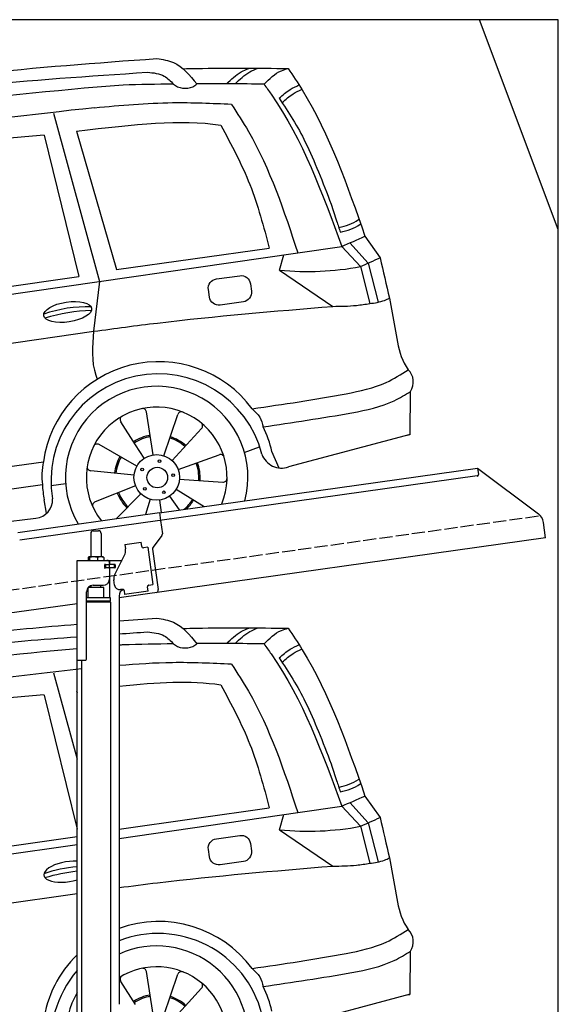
# Model space of a CAD drawing. Extents: x 199 to 6000, y -475 to 5900.
# Tile 4 of 4: x 3446 to 5500, y 2144 to 5900. Entities that reach past the tile are written whole.
import ezdxf

# ---------------------------------------------------------------- set-up
doc = ezdxf.new("R2010")
doc.units = 0
doc.header["$LTSCALE"] = 10
doc.header["$MEASUREMENT"] = 0
doc.linetypes.add('GEN3', pattern=[6.25, 5, -1.25])
doc.layers.get('0').update_dxf_attribs({"linetype": 'CONTINUOUS'})
for name, color, linetype in [('3', 6, 'GEN3'), ('CAR', 1, 'CONTINUOUS'), ('SICHTBARE_KANTEN_DIN_', 7, 'CONTINUOUS')]:
    doc.layers.add(name, color=color, linetype=linetype)
doc.layers.add('AM_0', color=7, linetype='CONTINUOUS', lineweight=30)

# ---------------------------------------------------------------- blocks, each defined once
blk = doc.blocks.new('Car200Van')
at = {"layer": 'CAR'}
for p, q in [((29554, 5533), (29729.7, 4890.7)), ((29518.3, 5448.3), (29650.7, 4909.4)), ((29642.4, 5463.9), (29795.1, 4935.7)), ((30684.3, 5037.8), (30754.4, 4960.9)), ((30742, 5062.9), (30799.4, 4981.1)), ((27473.8, 4565.4), (30486.3, 4999.8)), ((29795.1, 4935.7), (30377.2, 5017.9)), ((30486.3, 4999.8), (30653.3, 5024.4)), ((30653.3, 5024.4), (30724.5, 4947.4)), ((30416.3, 4934.3), (30432.2, 4992.1)), ((30754.4, 4960.9), (30792.2, 4811.8)), ((30416.3, 4934.3), (30618.8, 4795.7)), ((30724.5, 4947.4), (30760.1, 4806.3)), ((28811.4, 4789.7), (29650.7, 4909.4)), ((29729.7, 4890.7), (29707.2, 4700.5)), ((30835.2, 4826.9), (30866.4, 4658.6)), ((27462.7, 4376.3), (29707.9, 4700.7)), ((30914.1, 4306.6), (30915.2, 4471)), ((29934.4, 4229.2), (29908.9, 4393.2)), ((29975.5, 4225.7), (30028.3, 4383)), ((29867.5, 4267.5), (29810.6, 4355.7)), ((30006.6, 4207.3), (30118.9, 4329.5)), ((30914.1, 4306.6), (30450.1, 4183.1)), ((30912.4, 4305.1), (30903.2, 4303.7)), ((29872.3, 4186.4), (29728.2, 4268.6)), ((29900.6, 4216.4), (29867.5, 4267.5)), ((30281.7, 4238.9), (30340.1, 4259.4)), ((30029.5, 4173), (30185.4, 4229.8)), ((30414.3, 4179), (30387.3, 4242.5)), ((27627.7, 3941.8), (29515.6, 4203.1)), ((29861.3, 4152), (29696.2, 4168.5)), ((30034.6, 4137.2), (30200.1, 4125.7)), ((27652, 3860), (29511.9, 4116.2)), ((29545.2, 4112.3), (29600.8, 4119.5)), ((29867, 4111.1), (29712.9, 4049.7)), ((30022, 4098), (30128.9, 4032.6)), ((29528.2, 4006.8), (29519, 4057.8)), ((29887.1, 4081), (29795.1, 3986.7)), ((29922.6, 4060.1), (29905, 4002.2)), ((29958.6, 4057), (29964.6, 4009.5)), ((29997.1, 4071.7), (30033.3, 4019.2)), ((27732.4, 3771), (29487.4, 3987.6))]:
    blk.add_line(p, q, dxfattribs=at)
blk.add_lwpolyline([(30175.4, 4900.1), (30264.2, 4912.6, -0.414214), (30304.9, 4882), (30308.9, 4853.6, -0.414214), (30278.2, 4812.9), (30189.4, 4800.5, -0.414214), (30148.7, 4831.1), (30144.7, 4859.5, -0.414214)], format="xyb", close=True, dxfattribs=at)
for centre, radius in [((29947.8, 4143.3), 87), ((29958.8, 4205.5), 5.16), ((29892, 4173), 5.16), ((29950, 4142.8), 39.2), ((30010.4, 4152.1), 5.16), ((29902.3, 4099.4), 5.16), ((29975.5, 4086.5), 5.16)]:
    blk.add_circle(centre, radius, dxfattribs=at)
for centre, radius, start, end in [((30794.8, -7277.3), 12953.5, 94.31828, 101.31232), ((30077, -2253.4), 7897, 90.47095, 91.86937), ((30165.6, -5629.4), 11274.2, 89.02739, 90.33277), ((31764.9, -13496.1), 19159.9, 96.15319, 100.48979), ((30034.9, -1376.9), 6844.8, 94.32835, 100.16386), ((30525.1, 6009.8), 1081, 264.2206, 280.6302), ((29681.6, 4299.2), 494.8, 88.0835, 109.3655), ((29716.1, 4107.9), 671.8, 91.4914, 106.818), ((31109, 4691.5), 244.8, 187.7196, 214.111), ((29955.2, 4140.6), 444, 36.5858, 171.9154), ((30861.8, 4507.4), 64.6, 325.6774, 46.4713), ((29953.4, 4130.2), 408.4, 14.4326, 189.6303), ((29947.8, 4143.3), 347.8, 345.1978, 210.6236), ((29947.8, 4143.3), 268.3, 337.8454, 217.908), ((29894, 4390.8), 15, 8.8571, 102.2519), ((29823.2, 4363.9), 15, 119.4624, 212.8571), ((30042.6, 4378.2), 15, 68.0338, 161.4286), ((30107.8, 4339.7), 15, 317.4286, 50.8233), ((29955.2, 4140.6), 444, 13.2603, 26.093), ((29950, 4142.8), 163.4, 99.6165, 123.423), ((29950, 4142.8), 158.4, 99.6165, 123.423), ((29950, 4142.8), 158.4, 48.1476, 72.2472), ((29950, 4142.8), 163.4, 48.1476, 72.2472), ((29720.7, 4255.6), 15, 60.2857, 153.6805), ((29950, 4142.8), 163.4, 150.5135, 174.1727), ((29950, 4142.8), 158.4, 150.5135, 174.1727), ((30190.5, 4215.7), 15, 16.6053, 110), ((30423.9, 4258), 79.4, 199.1427, 289.2887), ((29697.7, 4183.4), 15, 170.891, 264.2857), ((29950, 4142.8), 158.4, 356.1373, 20.4549), ((29950, 4142.8), 163.4, 356.1373, 20.4549), ((30201.1, 4140.6), 15, 266, 359.3947), ((29955.2, 4140.6), 444, 183.1516, 190.7592), ((29479.2, 4058.8), 71.6, 276.5752, 2.5205), ((29950, 4142.8), 163.4, 201.2391, 225.0075), ((29950, 4142.8), 158.4, 201.2391, 225.0075), ((29950, 4142.8), 158.4, 310.2523, 328.3201), ((29950, 4142.8), 163.4, 312.9326, 328.3201), ((29718.4, 4035.8), 15, 111.7143, 205.109)]:
    blk.add_arc(centre, radius, start, end, dxfattribs=at)
blk.add_ellipse((29608.6, 4774.3), major_axis=(91.2, 14.3), ratio=0.413356, dxfattribs=at)
for points, knots in [([(28406.6, 5557.4), (28690.2, 5603.6), (29201.7, 5687), (29718.5, 5724.4), (29948.8, 5741.1)], [0, 0, 0, 0, 861.375884, 1553.737167, 1553.737167, 1553.737167, 1553.737167]), ([(29948.8, 5741.1), (29970.5, 5737.7), (30033, 5727.6), (30073.9, 5677.1), (30100.5, 5644.1)], [0, 0, 0, 0, 64.46079, 185.357329, 185.357329, 185.357329, 185.357329]), ([(28445.9, 5516.4), (28711.8, 5560.9), (29198, 5642.2), (29689.8, 5674.2), (29912.8, 5688.8)], [0, 0, 0, 0, 807.968467, 1477.797085, 1477.797085, 1477.797085, 1477.797085]), ([(29912.8, 5688.8), (29935.5, 5686.6), (29974.4, 5682.8), (30001.1, 5654.9), (30012.1, 5643.4)], [0, 0, 0, 0, 65.751866, 112.401984, 112.401984, 112.401984, 112.401984]), ([(30047.7, 5702.2), (30065.5, 5702.6), (30199.3, 5705.4), (30333.2, 5704.2), (30449.3, 5703.1)], [1638.483085, 1638.483085, 1638.483085, 1638.483085, 1691.659952, 2040.088599, 2040.088599, 2040.088599, 2040.088599]), ([(30214.4, 5644.8), (30231.8, 5661.6), (30257, 5685.8), (30288.9, 5699.4), (30298.7, 5703.6)], [0, 0, 0, 0, 71.518778, 103.447112, 103.447112, 103.447112, 103.447112]), ([(30247.1, 5644.7), (30264.5, 5661.5), (30289.7, 5685.7), (30321.6, 5699.3), (30331.4, 5703.5)], [0, 0, 0, 0, 71.518778, 103.447112, 103.447112, 103.447112, 103.447112]), ([(30357, 5643.1), (30377.4, 5663.5), (30404.5, 5690.4), (30440.5, 5700.6), (30449.3, 5703.1)], [0, 0, 0, 0, 83.956632, 111.334552, 111.334552, 111.334552, 111.334552]), ([(30449.3, 5703.1), (30467.3, 5675.9), (30597.2, 5479.8), (30675, 5255.8), (30742, 5062.9)], [0, 0, 0, 0, 97.667373, 705.09024, 705.09024, 705.09024, 705.09024]), ([(30012.1, 5643.4), (30014.5, 5641.4), (30036, 5624.1), (30077.2, 5624.1), (30098.2, 5642.1), (30100.5, 5644.1)], [0, 0, 0, 0, 9.231241, 83.112683, 92.288667, 92.288667, 92.288667, 92.288667]), ([(30357, 5643.1), (30366.1, 5630.4), (30500.2, 5444.7), (30579.4, 5227.1), (30653.3, 5024.4)], [0, 0, 0, 0, 46.89178, 686.749253, 686.749253, 686.749253, 686.749253]), ([(30414.3, 5589.5), (30427.9, 5601.4), (30451, 5621.7), (30478.7, 5634.8), (30490.1, 5640.2)], [0, 0, 0, 0, 53.951789, 91.611585, 91.611585, 91.611585, 91.611585]), ([(30425.7, 5573.3), (30439.3, 5585.2), (30462, 5605.3), (30489.4, 5618.1), (30500.3, 5623.3)], [0, 0, 0, 0, 53.951789, 90.194294, 90.194294, 90.194294, 90.194294]), ([(29711.2, 5553.5), (29810.1, 5562.5), (29983.9, 5578.3), (30158, 5570.5), (30233, 5567.1)], [0, 0, 0, 0, 297.701416, 522.489382, 522.489382, 522.489382, 522.489382]), ([(30233.1, 5565.9), (30255.1, 5531.9), (30367.9, 5357.8), (30433.4, 5159.4), (30486, 4999.8)], [0, 0, 0, 0, 121.269428, 621.485521, 621.485521, 621.485521, 621.485521]), ([(30414.3, 5589.5), (30432.3, 5562.7), (30468.4, 5508.7), (30520.1, 5415.7), (30565.5, 5306.4), (30606.2, 5206.4), (30631.3, 5128.4), (30643.3, 5092.8), (30648.1, 5078.4)], [0, 0, 0, 0, 96.732837, 194.665157, 318.628295, 451.489929, 518.665194, 564.219566, 564.219566, 564.219566, 564.219566]), ([(30192.2, 5487.5), (30232.2, 5412.8), (30312.2, 5263.5), (30355.5, 5099.8), (30377.2, 5017.9)], [0, 0, 0, 0, 253.015115, 506.247419, 506.247419, 506.247419, 506.247419]), ([(30642.2, 5096.1), (30668.8, 5103.2), (30696.4, 5110.5), (30718.3, 5127.7), (30719.2, 5128.3)], [0, 0, 0, 0, 80.418865, 83.505749, 83.505749, 83.505749, 83.505749]), ([(30648.1, 5078.4), (30674.7, 5085.6), (30702.3, 5093.1), (30724.6, 5110), (30725.3, 5110.5)], [0, 0, 0, 0, 80.846737, 83.76317, 83.76317, 83.76317, 83.76317]), ([(30760.1, 4806.3), (30779.4, 4809), (30805.5, 4812.6), (30829.1, 4824), (30835.2, 4826.9)], [0, 0, 0, 0, 57.861994, 78.15797, 78.15797, 78.15797, 78.15797]), ([(29707.9, 4700.7), (29788.8, 4711.6), (30091.5, 4752.2), (30395.9, 4777.3), (30618.8, 4795.7)], [0, 0, 0, 0, 245.101736, 915.976386, 915.976386, 915.976386, 915.976386]), ([(30618.8, 4795.7), (30649.3, 4796.1), (30696.6, 4796.6), (30743.4, 4803.8), (30760.1, 4806.3)], [0, 0, 0, 0, 91.22753, 141.853924, 141.853924, 141.853924, 141.853924]), ([(29707.2, 4700.5), (29702.3, 4643), (29697, 4580.4), (29719.6, 4523.6), (29721.5, 4519)], [0, 0, 0, 0, 167.71802, 182.785359, 182.785359, 182.785359, 182.785359]), ([(30311.6, 4405.3), (30430.9, 4422.4), (30602.4, 4447.4), (30807.2, 4490.2), (30879.1, 4536.7), (30906.3, 4554.2)], [25.337326, 25.337326, 25.337326, 25.337326, 388.316005, 547.049411, 643.535035, 643.535035, 643.535035, 643.535035]), ([(30353.9, 4335.9), (30463.2, 4353.4), (30635.5, 4376.7), (30826.2, 4416.3), (30895, 4458.6), (30915.2, 4471)], [44.865701, 44.865701, 44.865701, 44.865701, 389.425655, 559.402021, 630.252465, 630.252465, 630.252465, 630.252465]), ([(30311.6, 4405.3), (30322.5, 4395.4), (30343.4, 4376.3), (30350.5, 4349), (30353.9, 4335.9)], [0, 0, 0, 0, 43.026482, 82.771692, 82.771692, 82.771692, 82.771692]), ([(29515.6, 4203.1), (29513, 4188.3), (29507.9, 4159.5), (29510.6, 4130.4), (29511.9, 4116.2)], [0, 0, 0, 0, 44.76635, 87.2729, 87.2729, 87.2729, 87.2729])]:
    blk.add_open_spline(points, degree=3, knots=knots, dxfattribs=at)
for points in [[(29642.4, 5463.9), (29871.1, 5490.9), (30034, 5509.9), (30192.2, 5487.5)], [(30653.3, 5024.4), (30682.8, 5037.2), (30712.4, 5050.1), (30742, 5062.9)], [(30724.5, 4947.4), (30749.5, 4958.6), (30774.4, 4969.9), (30799.4, 4981.1)], [(30799.4, 4981.1), (30811.3, 4929.7), (30823.2, 4878.3), (30835.2, 4826.9)]]:
    blk.add_open_spline(points, degree=3, dxfattribs=at)
blk = doc.blocks.new('Car200VanEG')
at = {"layer": 'CAR'}
for p, q in [((29554, 5533), (29644.2, 5203.4)), ((29518.3, 5448.3), (29644.2, 4935.9)), ((29642.4, 5463.9), (29644.2, 5457.7)), ((30684.3, 5037.8), (30754.4, 4960.9)), ((30742, 5062.9), (30799.4, 4981.1)), ((29804.2, 4937), (30377.2, 5017.9)), ((29804.2, 4901.5), (30486.3, 4999.8)), ((30486.3, 4999.8), (30653.3, 5024.4)), ((30653.3, 5024.4), (30724.5, 4947.4)), ((30416.3, 4934.3), (30432.2, 4992.1)), ((30754.4, 4960.9), (30792.2, 4811.8)), ((30416.3, 4934.3), (30618.8, 4795.7)), ((30724.5, 4947.4), (30760.1, 4806.3)), ((28811.4, 4789.7), (29644.2, 4908.5)), ((27473.8, 4565.4), (29644.2, 4878.4)), ((30835.2, 4826.9), (30866.4, 4658.6)), ((27462.7, 4376.3), (29644.2, 4691.5)), ((30914.1, 4306.6), (30915.2, 4471)), ((29934.4, 4229.2), (29908.9, 4393.2)), ((29975.5, 4225.7), (30028.3, 4383)), ((29867.5, 4267.5), (29810.6, 4355.7)), ((30006.6, 4207.3), (30118.9, 4329.5)), ((30914.1, 4306.6), (30450.1, 4183.1)), ((30912.4, 4305.1), (30903.2, 4303.7))]:
    blk.add_line(p, q, dxfattribs=at)
blk.add_lwpolyline([(30175.4, 4900.1), (30264.2, 4912.6, -0.414214), (30304.9, 4882), (30308.9, 4853.6, -0.414214), (30278.2, 4812.9), (30189.4, 4800.5, -0.414214), (30148.7, 4831.1), (30144.7, 4859.5, -0.414214)], format="xyb", close=True, dxfattribs=at)
for centre, radius, start, end in [((30794.8, -7277.3), 12953.5, 94.31828, 94.38589), ((30077, -2253.4), 7897, 90.47095, 91.86937), ((30165.6, -5629.4), 11274.2, 89.02739, 90.33277), ((30794.8, -7277.3), 12953.5, 95.09603, 101.31232), ((31764.9, -13496.1), 19159.9, 96.30363, 100.48979), ((30034.9, -1376.9), 6844.8, 94.32835, 100.16386), ((30525.1, 6009.8), 1081, 264.2206, 280.6302), ((29681.6, 4299.2), 494.8, 94.3341, 109.3655), ((29716.1, 4107.9), 671.8, 96.1511, 106.818), ((31109, 4691.5), 244.8, 187.7196, 214.111), ((29955.2, 4140.6), 444, 36.5858, 109.8823), ((30861.8, 4507.4), 64.6, 325.6774, 46.4713), ((29953.4, 4130.2), 408.4, 14.4326, 111.4326), ((29947.8, 4143.3), 347.8, 345.1978, 114.3921), ((29955.2, 4140.6), 444, 134.4658, 171.9154), ((29953.4, 4130.2), 408.4, 139.2202, 189.6303), ((29947.8, 4143.3), 268.3, 337.8454, 122.3639), ((29894, 4390.8), 15, 8.8571, 102.2519), ((29823.2, 4363.9), 15, 119.4624, 212.8571), ((30042.6, 4378.2), 15, 68.0338, 161.4286), ((30107.8, 4339.7), 15, 317.4286, 50.8233), ((29955.2, 4140.6), 444, 13.2603, 26.093), ((29947.8, 4143.3), 347.8, 150.8132, 209.1868), ((29950, 4142.8), 163.4, 99.6165, 123.423), ((29950, 4142.8), 158.4, 99.6165, 123.423), ((29950, 4142.8), 158.4, 48.1476, 72.2472), ((29950, 4142.8), 163.4, 48.1476, 72.2472)]:
    blk.add_arc(centre, radius, start, end, dxfattribs=at)
blk.add_ellipse((29608.6, 4774.3), major_axis=(91.2, 14.3), ratio=0.413356, start_param=7.389198, end_param=11.330949, dxfattribs=at)
for points, knots in [([(28406.6, 5557.4), (28690.2, 5603.6), (29101.1, 5670.6), (29515.5, 5707.9), (29644.2, 5718.3)], [0, 0, 0, 0, 861.375884, 1248.40783, 1248.40783, 1248.40783, 1248.40783]), ([(29948.8, 5741.1), (29970.5, 5737.7), (30033, 5727.6), (30073.9, 5677.1), (30100.5, 5644.1)], [0, 0, 0, 0, 64.46079, 185.357329, 185.357329, 185.357329, 185.357329]), ([(29912.8, 5688.8), (29935.5, 5686.6), (29974.4, 5682.8), (30001.1, 5654.9), (30012.1, 5643.4)], [0, 0, 0, 0, 65.751866, 112.401984, 112.401984, 112.401984, 112.401984]), ([(30047.7, 5702.2), (30065.5, 5702.6), (30199.3, 5705.4), (30333.2, 5704.2), (30449.3, 5703.1)], [1638.483085, 1638.483085, 1638.483085, 1638.483085, 1691.659952, 2040.088599, 2040.088599, 2040.088599, 2040.088599]), ([(30214.4, 5644.8), (30231.8, 5661.6), (30257, 5685.8), (30288.9, 5699.4), (30298.7, 5703.6)], [0, 0, 0, 0, 71.518778, 103.447112, 103.447112, 103.447112, 103.447112]), ([(30247.1, 5644.7), (30264.5, 5661.5), (30289.7, 5685.7), (30321.6, 5699.3), (30331.4, 5703.5)], [0, 0, 0, 0, 71.518778, 103.447112, 103.447112, 103.447112, 103.447112]), ([(30357, 5643.1), (30377.4, 5663.5), (30404.5, 5690.4), (30440.5, 5700.6), (30449.3, 5703.1)], [0, 0, 0, 0, 83.956632, 111.334552, 111.334552, 111.334552, 111.334552]), ([(30449.3, 5703.1), (30467.3, 5675.9), (30597.2, 5479.8), (30675, 5255.8), (30742, 5062.9)], [0, 0, 0, 0, 97.667373, 705.09024, 705.09024, 705.09024, 705.09024]), ([(28445.9, 5516.4), (28711.8, 5560.9), (29109.4, 5627.4), (29510.9, 5660.9), (29644.2, 5670.6)], [0, 0, 0, 0, 807.968467, 1208.698411, 1208.698411, 1208.698411, 1208.698411]), ([(30012.1, 5643.4), (30014.5, 5641.4), (30036, 5624.1), (30077.2, 5624.1), (30098.2, 5642.1), (30100.5, 5644.1)], [0, 0, 0, 0, 9.231241, 83.112683, 92.288667, 92.288667, 92.288667, 92.288667]), ([(30357, 5643.1), (30366.1, 5630.4), (30500.2, 5444.7), (30579.4, 5227.1), (30653.3, 5024.4)], [0, 0, 0, 0, 46.89178, 686.749253, 686.749253, 686.749253, 686.749253]), ([(30414.3, 5589.5), (30427.9, 5601.4), (30451, 5621.7), (30478.7, 5634.8), (30490.1, 5640.2)], [0, 0, 0, 0, 53.951789, 91.611585, 91.611585, 91.611585, 91.611585]), ([(30425.7, 5573.3), (30439.3, 5585.2), (30462, 5605.3), (30489.4, 5618.1), (30500.3, 5623.3)], [0, 0, 0, 0, 53.951789, 90.194294, 90.194294, 90.194294, 90.194294]), ([(29804.2, 5561.7), (29872.2, 5567.4), (30014.9, 5576.9), (30158, 5570.5), (30233, 5567.1)], [93.233169, 93.233169, 93.233169, 93.233169, 297.701416, 522.489382, 522.489382, 522.489382, 522.489382]), ([(30233.1, 5565.9), (30255.1, 5531.9), (30367.9, 5357.8), (30433.4, 5159.4), (30486, 4999.8)], [0, 0, 0, 0, 121.269428, 621.485521, 621.485521, 621.485521, 621.485521]), ([(30414.3, 5589.5), (30432.3, 5562.7), (30468.4, 5508.7), (30520.1, 5415.7), (30565.5, 5306.4), (30606.2, 5206.4), (30631.3, 5128.4), (30643.3, 5092.8), (30648.1, 5078.4)], [0, 0, 0, 0, 96.732837, 194.665157, 318.628295, 451.489929, 518.665194, 564.219566, 564.219566, 564.219566, 564.219566]), ([(30192.2, 5487.5), (30232.2, 5412.8), (30312.2, 5263.5), (30355.5, 5099.8), (30377.2, 5017.9)], [0, 0, 0, 0, 253.015115, 506.247419, 506.247419, 506.247419, 506.247419]), ([(30642.2, 5096.1), (30668.8, 5103.2), (30696.4, 5110.5), (30718.3, 5127.7), (30719.2, 5128.3)], [0, 0, 0, 0, 80.418865, 83.505749, 83.505749, 83.505749, 83.505749]), ([(30648.1, 5078.4), (30674.7, 5085.6), (30702.3, 5093.1), (30724.6, 5110), (30725.3, 5110.5)], [0, 0, 0, 0, 80.846737, 83.76317, 83.76317, 83.76317, 83.76317]), ([(30760.1, 4806.3), (30779.4, 4809), (30805.5, 4812.6), (30829.1, 4824), (30835.2, 4826.9)], [0, 0, 0, 0, 57.861994, 78.15797, 78.15797, 78.15797, 78.15797]), ([(29804.2, 4713.6), (29853.1, 4720), (30123.8, 4754.8), (30395.9, 4777.3), (30618.8, 4795.7)], [97.14816, 97.14816, 97.14816, 97.14816, 245.101736, 915.976386, 915.976386, 915.976386, 915.976386]), ([(30618.8, 4795.7), (30649.3, 4796.1), (30696.6, 4796.6), (30743.4, 4803.8), (30760.1, 4806.3)], [0, 0, 0, 0, 91.22753, 141.853924, 141.853924, 141.853924, 141.853924]), ([(30311.6, 4405.3), (30430.9, 4422.4), (30602.4, 4447.4), (30807.2, 4490.2), (30879.1, 4536.7), (30906.3, 4554.2)], [25.337326, 25.337326, 25.337326, 25.337326, 388.316005, 547.049411, 643.535035, 643.535035, 643.535035, 643.535035]), ([(30353.9, 4335.9), (30463.2, 4353.4), (30635.5, 4376.7), (30826.2, 4416.3), (30895, 4458.6), (30915.2, 4471)], [44.865701, 44.865701, 44.865701, 44.865701, 389.425655, 559.402021, 630.252465, 630.252465, 630.252465, 630.252465]), ([(30311.6, 4405.3), (30322.5, 4395.4), (30343.4, 4376.3), (30350.5, 4349), (30353.9, 4335.9)], [0, 0, 0, 0, 43.026482, 82.771692, 82.771692, 82.771692, 82.771692])]:
    blk.add_open_spline(points, degree=3, knots=knots, dxfattribs=at)
for points in [[(29804.2, 5730.6), (29852.4, 5734.2), (29900.6, 5737.6), (29948.8, 5741.1)], [(29804.2, 5681.6), (29840.4, 5684), (29876.6, 5686.4), (29912.8, 5688.8)], [(29804.2, 5482.3), (29953.2, 5497.9), (30074, 5504.2), (30192.2, 5487.5)], [(29642.4, 5463.9), (29643, 5464), (29643.6, 5464), (29644.2, 5464.1)], [(30653.3, 5024.4), (30682.8, 5037.2), (30712.4, 5050.1), (30742, 5062.9)], [(30724.5, 4947.4), (30749.5, 4958.6), (30774.4, 4969.9), (30799.4, 4981.1)], [(30799.4, 4981.1), (30811.3, 4929.7), (30823.2, 4878.3), (30835.2, 4826.9)]]:
    blk.add_open_spline(points, degree=3, dxfattribs=at)

msp = doc.modelspace()

# ---------------------------------------------------------------- linework, layer by layer
for p, q in [((5499.5, 5100), (5199.5, 5900)), ((3978.5, 4019.4), (5191.6, 4189.9)), ((5191.6, 4189.9), (5195.1, 4165.1)), ((5191.6, 4189.9), (5423.5, 4015.1)), ((5190.8, 4159.5), (3979.7, 3989.3)), ((3438.7, 3944.5), (3978.4, 4020.4)), ((3978.4, 4020.4), (3982.7, 3989.7)), ((3979.7, 3989.3), (3446, 3914.3)), ((3982.7, 3989.7), (3989.8, 3939.3)), ((5451.2, 3923.4), (5443, 3982.1)), ((3726.7, 3950.6), (3746.7, 3950.6)), ((3716.7, 3940.6), (3716.7, 3850.6)), ((3756.7, 3940.6), (3756.7, 3850.6)), ((5451.2, 3923.4), (3824.7, 3694.8)), ((3846.7, 3897.9), (3909, 3906.6)), ((3911.3, 3890.8), (3909, 3906.6)), ((3987.9, 3931.9), (3954.5, 3887.7)), ((3846.7, 3897.9), (3848.9, 3882)), ((3849.5, 3877.8), (3848.9, 3882)), ((3911.3, 3890.8), (3911.4, 3889.8)), ((3917.1, 3885.6), (3918, 3885.7)), ((3933.9, 3887.9), (3918, 3885.7)), ((3933.9, 3887.9), (3953.9, 3745.3)), ((3952.6, 3880.3), (3974.3, 3726)), ((3664.7, 3837.6), (3836.1, 3837.6)), ((3664.7, 3457.6), (3664.7, 3837.6)), ((3706.8, 3848.2), (3706.8, 3837.6)), ((3727.5, 3850.6), (3709.5, 3850.6)), ((3712.5, 3848.2), (3712.5, 3837.6)), ((3754.5, 3850.6), (3727.5, 3850.6)), ((3742.5, 3848.2), (3742.5, 3837.6)), ((3764.2, 3850.6), (3754.5, 3850.6)), ((3766.6, 3848.2), (3766.6, 3837.6)), ((3789.7, 3822.1), (3789.7, 3837.6)), ((3808.5, 3783.5), (3846, 3857.1)), ((3773.4, 3821.6), (3769.7, 3821.6)), ((3807.7, 3809.6), (3769.8, 3809.6)), ((3770.7, 3811.8), (3770.7, 3819)), ((3773.4, 3821.6), (3785.7, 3821.6)), ((3785.7, 3809.1), (3773.4, 3809.1)), ((3773.7, 3821.6), (3773.7, 3809.6)), ((3787.7, 3821.6), (3785.7, 3821.6)), ((3787.7, 3821.6), (3788.7, 3821.6)), ((3788.7, 3827.6), (3788.7, 3824.6)), ((3789.4, 3821.6), (3788.7, 3821.6)), ((3788.7, 3809.6), (3788.7, 3821.6)), ((3788.7, 3806.1), (3788.7, 3767.6)), ((3807, 3821.6), (3789.4, 3821.6)), ((3808.7, 3822.1), (3789.7, 3822.1)), ((3789.7, 3694.7), (3789.7, 3809.1)), ((3808.7, 3809.1), (3789.7, 3809.1)), ((3807, 3821.6), (3807.7, 3821.6)), ((3807.7, 3809.6), (3807.7, 3821.6)), ((3809.7, 3821.1), (3809.7, 3810.1)), ((3807.8, 3743), (3805.1, 3762.8)), ((3766.7, 3734.6), (3706.7, 3733.9)), ((3706.7, 3694.7), (3706.7, 3733.9)), ((3718.7, 3734), (3718.7, 3741.6)), ((3725.7, 3742.6), (3763.7, 3742.6)), ((3754.7, 3734.5), (3754.7, 3742.6)), ((3766.7, 3694.6), (3766.7, 3734.6)), ((3838.4, 3727.1), (3830.4, 3725.9)), ((3844, 3722.8), (3846.1, 3707.9)), ((3935.2, 3720.5), (3846.1, 3707.9)), ((3932.8, 3737.3), (3933, 3736.3)), ((3935.2, 3720.5), (3933, 3736.3)), ((3938.1, 3743.1), (3937.1, 3743)), ((3938.1, 3743.1), (3953.9, 3745.3)), ((3700.7, 3460.6), (3700.7, 3717.6)), ((3791.7, 3694.6), (3700.7, 3694.6)), ((3791.7, 3681.4), (3700.7, 3681.4)), ((3788.7, 3679.6), (3791.7, 3681.4)), ((3791.7, 3681.4), (3791.7, 3694.6)), ((3824.7, 3702.6), (3824.7, 2144.3)), ((3664.7, 3672.4), (960, 3292.2)), ((3788.7, 3679.6), (3700.7, 3679.6)), ((3791.7, 3677.9), (3700.7, 3677.9)), ((3788.7, 3679.6), (3791.7, 3677.9)), ((3789.7, 3679.1), (3789.7, 3680.2)), ((3791.7, 3677.9), (3791.8, 1671.7)), ((3664.7, 1587.6), (3664.7, 3457.6)), ((3664.7, 3457.6), (3697.7, 3457.6)), ((3681.7, 3457.6), (3681.8, 1671.6))]:
    msp.add_line(p, q)
msp.add_polyline3d([(3844, 3722.8, 0), (3844, 3722.8, 0), (3844, 3722.8, 0), (3844, 3722.8, 0), (3844, 3722.8, 0), (3844, 3722.8, 0), (3844, 3722.8, 0), (3844, 3722.9, 0), (3844, 3722.9, 0), (3844, 3722.9, 0), (3844, 3722.9, 0), (3844, 3722.9, 0), (3844, 3722.9, 0), (3844, 3722.9, 0), (3844, 3722.9, 0), (3844, 3722.9, 0), (3844, 3722.9, 0), (3844, 3722.9, 0), (3844, 3722.9, 0), (3844, 3722.9, 0), (3844, 3723, 0), (3844, 3723, 0), (3844, 3723, 0), (3844, 3723, 0), (3844, 3723, 0), (3844, 3723, 0), (3844, 3723, 0), (3844, 3723, 0), (3844, 3723, 0), (3844, 3723, 0), (3844, 3723, 0), (3844, 3723, 0), (3844, 3723, 0), (3844, 3723.1, 0), (3844, 3723.1, 0), (3844, 3723.1, 0), (3844, 3723.1, 0), (3843.9, 3723.1, 0), (3843.9, 3723.1, 0), (3843.9, 3723.1, 0), (3843.9, 3723.1, 0), (3843.9, 3723.1, 0), (3843.9, 3723.1, 0), (3843.9, 3723.1, 0), (3843.9, 3723.1, 0), (3843.9, 3723.1, 0), (3843.9, 3723.2, 0), (3843.9, 3723.2, 0), (3843.9, 3723.2, 0), (3843.9, 3723.2, 0), (3843.9, 3723.2, 0), (3843.9, 3723.2, 0), (3843.9, 3723.2, 0), (3843.9, 3723.2, 0), (3843.9, 3723.2, 0), (3843.9, 3723.2, 0), (3843.9, 3723.2, 0), (3843.9, 3723.2, 0), (3843.9, 3723.2, 0), (3843.9, 3723.3, 0), (3843.9, 3723.3, 0), (3843.9, 3723.3, 0), (3843.9, 3723.3, 0), (3843.9, 3723.3, 0), (3843.9, 3723.3, 0), (3843.9, 3723.3, 0), (3843.9, 3723.3, 0), (3843.9, 3723.3, 0), (3843.9, 3723.3, 0), (3843.9, 3723.3, 0), (3843.9, 3723.3, 0), (3843.9, 3723.3, 0), (3843.9, 3723.4, 0), (3843.9, 3723.4, 0), (3843.9, 3723.4, 0), (3843.9, 3723.4, 0), (3843.9, 3723.4, 0), (3843.9, 3723.4, 0), (3843.9, 3723.4, 0), (3843.9, 3723.4, 0), (3843.9, 3723.4, 0), (3843.9, 3723.4, 0), (3843.9, 3723.4, 0), (3843.9, 3723.4, 0), (3843.9, 3723.4, 0), (3843.9, 3723.5, 0), (3843.9, 3723.5, 0), (3843.9, 3723.5, 0), (3843.9, 3723.5, 0), (3843.9, 3723.5, 0), (3843.9, 3723.5, 0), (3843.8, 3723.5, 0), (3843.8, 3723.5, 0), (3843.8, 3723.5, 0), (3843.8, 3723.5, 0), (3843.8, 3723.5, 0), (3843.8, 3723.5, 0), (3843.8, 3723.5, 0), (3843.8, 3723.6, 0), (3843.8, 3723.6, 0), (3843.8, 3723.6, 0), (3843.8, 3723.6, 0), (3843.8, 3723.6, 0), (3843.8, 3723.6, 0), (3843.8, 3723.6, 0), (3843.8, 3723.6, 0), (3843.8, 3723.6, 0), (3843.8, 3723.6, 0), (3843.8, 3723.6, 0), (3843.8, 3723.6, 0), (3843.8, 3723.6, 0), (3843.8, 3723.7, 0), (3843.8, 3723.7, 0), (3843.8, 3723.7, 0), (3843.8, 3723.7, 0), (3843.8, 3723.7, 0), (3843.8, 3723.7, 0), (3843.8, 3723.7, 0), (3843.8, 3723.7, 0), (3843.8, 3723.7, 0), (3843.8, 3723.7, 0), (3843.8, 3723.7, 0), (3843.8, 3723.7, 0), (3843.8, 3723.7, 0), (3843.8, 3723.8, 0), (3843.8, 3723.8, 0), (3843.8, 3723.8, 0), (3843.8, 3723.8, 0)])
for centre, radius, start, end in [((5190.1, 4164.4), 5, 278, 8), ((5393.5, 3975.2), 50, 8, 53), ((3726.7, 3940.6), 10, 90, 180), ((3746.7, 3940.6), 10, 0, 90), ((3979.9, 3937.9), 10, 323, 8), ((3814.8, 3873), 35, 333, 8), ((3916.4, 3890.5), 5, 188, 278), ((3962.5, 3881.7), 10, 143, 188), ((3715.2, 3843.1), 9.81, 138.3564, 148.753), ((3710, 3847.9), 2.75, 100.7661, 142.4343), ((3709.6, 3848.5), 2.09, 44.8448, 91.5619), ((3705.5, 3844.1), 8.11, 30.3376, 47.0532), ((3727.4, 3803.3), 47.4, 71.4743, 108.3354), ((3754.5, 3819.3), 31.3, 67.162, 112.72), ((3761.2, 3845.2), 6.2, 28.4134, 60.7068), ((3778.7, 3827.6), 10, 0, 90), ((3770.7, 3821.6), 1, 48.5904, 221.4096), ((3770.7, 3809.1), 1, 138.5904, 311.4096), ((3767.7, 3819), 3, 0, 41.4096), ((3767.7, 3811.8), 3, 318.5904, 0), ((3773.4, 3824.6), 3, 228.5904, 270), ((3773.4, 3806.1), 3, 90, 131.4096), ((3785.7, 3824.6), 3, 270, 0), ((3785.7, 3806.1), 3, 0, 90), ((3808.7, 3821.1), 1, 0, 90), ((3808.7, 3810.1), 1, 270, 0), ((3763.7, 3767.6), 25, 270, 0), ((3839.7, 3767.6), 35, 153, 188), ((3725.7, 3717.6), 25, 90, 180), ((3827.6, 3745.7), 20, 188, 278), ((3849.7, 3702.6), 25, 108.6472, 180), ((3839, 3722.1), 5, 19.537, 98), ((3937.8, 3738), 5, 98, 188), ((3964.4, 3724.6), 10, 278, 8), ((3697.7, 3460.6), 3, 270, 0)]:
    msp.add_arc(centre, radius, start, end)
at = {"layer": '3'}
msp.add_line((423.4, 3304.7), (5430.8, 4008.4), dxfattribs=at)
at = {"layer": 'SICHTBARE_KANTEN_DIN_'}
for p, q in [((5499.5, 5900), (199.4, 5900)), ((5499.5, -350), (5499.5, 5900))]:
    msp.add_line(p, q, dxfattribs=at)

# ---------------------------------------------------------------- block references
at = {"layer": 'AM_0'}
for name, p in [('Car200Van', (-25979.5, 10.8)), ('Car200VanEG', (-25979.5, -2124.2))]:
    msp.add_blockref(name, p, dxfattribs=at)

doc.saveas('drawing.dxf')
